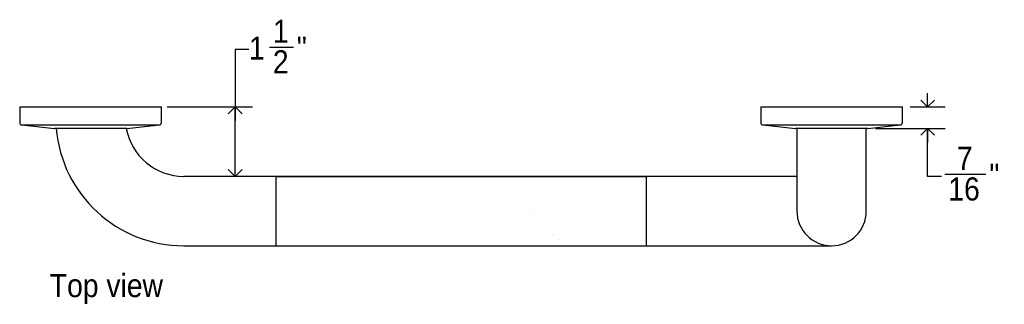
# Model space of a CAD drawing. Header units: inches. Extents: x 0 to 90, y 0 to 120.
# Tile 9 of 11: x 25 to 46, y 69 to 75. Entities that reach past the tile are written whole.
import ezdxf

# ---------------------------------------------------------------- set-up
doc = ezdxf.new("R2010")
doc.units = ezdxf.units.IN
doc.header["$MEASUREMENT"] = 0
doc.linetypes.add('SLD-Solid', pattern=[0])
doc.layers.add('DIMS', color=5, linetype='SLD-Solid')
doc.layers.add('NOTES', color=1, linetype='SLD-Solid')
doc.layers.add('NOPE', color=6, linetype='SLD-Solid', plot=False)
doc.layers.add('OBJECT', color=7, linetype='SLD-Solid', lineweight=25)
doc.styles.add('SLDTEXTSTYLE1', font='GOTHIC.TTF', dxfattribs={"width": 0.913})
doc.dimstyles.new('SLDDIMSTYLE1', dxfattribs={"dimtxt": 0.5, "dimasz": 0.3, "dimexe": 0, "dimexo": 0.0625, "dimgap": 0.125, "dimtad": 0, "dimtih": 1, "dimtoh": 1, "dimdec": 6, "dimrnd": 1e-09, "dimzin": 12, "dimdsep": 46, "dimlunit": 5, "dimtxsty": 'SLDTEXTSTYLE1', "dimblk1": 'OPEN90', "dimblk2": 'OPEN90', "dimsah": 1, "dimcen": 0.09, "dimadec": 0, "dimazin": 3, "dimtfac": 1, "dimtofl": 0, "dimtmove": 0, "dimatfit": 3, "dimldrblk": 'OPEN90', "dimfxl": 0, "dimfrac": 2, "dimtolj": 1, "dimtzin": 12, "dimarcsym": 0})
doc.dimstyles.new('SLDDIMSTYLE4', dxfattribs={"dimtxt": 0.5, "dimasz": 0.3, "dimexe": 0, "dimexo": 0.0625, "dimgap": 0.125, "dimtad": 0, "dimtih": 1, "dimtoh": 1, "dimdec": 6, "dimrnd": 1e-09, "dimzin": 12, "dimdsep": 46, "dimlunit": 5, "dimtxsty": 'SLDTEXTSTYLE1', "dimblk1": 'OPEN90', "dimblk2": 'OPEN90', "dimsah": 1, "dimcen": 0.09, "dimadec": 0, "dimazin": 3, "dimtfac": 1, "dimtmove": 0, "dimatfit": 0, "dimldrblk": 'OPEN90', "dimfxl": 0, "dimfrac": 2, "dimtolj": 1, "dimtzin": 12, "dimarcsym": 0})

# ---------------------------------------------------------------- blocks, each defined once
blk = doc.blocks.new('_Open90')
at = {"color": 0, "linetype": 'ByBlock', "lineweight": -2}
for p, q in [((0, 0), (-1, 0)), ((-0.5, 0.5), (0, 0)), ((0, 0), (-0.5, -0.5))]:
    blk.add_line(p, q, dxfattribs=at)
blk = doc.blocks.new('_D_7')
at = {"layer": 'DIMS'}
for p, q in [((30.097, 74.433), (30.613, 74.433)), ((29.654, 74.382), (29.354, 74.382)), ((29.354, 74.382), (29.354, 73.14)), ((27.884, 73.14), (29.729, 73.14)), ((29.354, 71.64), (29.354, 73.14))]:
    blk.add_line(p, q, dxfattribs=at)
at = {"layer": 'DIMS', "xscale": 0.3, "yscale": 0.3}
for p, rotation in [((29.354, 73.14), 90.00000000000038), ((29.354, 71.64), 270.0000000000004)]:
    blk.add_blockref('_Open90', p, dxfattribs=dict(at, rotation=rotation))
at = {"layer": 'DIMS', "char_height": 0.5, "attachment_point": 1, "style": 'SLDTEXTSTYLE1'}
for s, insert in [('1', (30.17, 75.028)), ('1', (29.654, 74.663)), ('"', (30.686, 74.663)), ('2', (30.17, 74.367))]:
    blk.add_mtext(s, dxfattribs=dict(at, insert=insert))
blk = doc.blocks.new('_D_8')
at = {"layer": 'DIMS'}
for p, q in [((44.307, 73.14), (44.307, 73.44)), ((43.93, 73.14), (44.682, 73.14)), ((43.18, 72.678), (44.682, 72.678)), ((44.307, 71.634), (44.307, 72.678)), ((44.68, 71.685), (45.566, 71.685)), ((44.607, 71.634), (44.307, 71.634))]:
    blk.add_line(p, q, dxfattribs=at)
at = {"layer": 'DIMS', "xscale": 0.3, "yscale": 0.3}
for p, rotation in [((44.307, 73.14), 270.0000000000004), ((44.307, 72.678), 90.0000000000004)]:
    blk.add_blockref('_Open90', p, dxfattribs=dict(at, rotation=rotation))
at = {"layer": 'DIMS', "char_height": 0.5, "attachment_point": 1, "style": 'SLDTEXTSTYLE1'}
for s, insert in [('7', (44.938, 72.28)), ('"', (45.639, 71.914)), ('16', (44.754, 71.618))]:
    blk.add_mtext(s, dxfattribs=dict(at, insert=insert))

msp = doc.modelspace()

# ---------------------------------------------------------------- hatches: boundary and pattern name
at = {"layer": 'NOTES'}
h = msp.add_hatch(dxfattribs=at)
h.set_pattern_fill('AR-SAND', color=256, scale=2.6667, style=0)
h.paths.add_polyline_path([(38.2330684, 70.1404898), (38.2330684, 71.6404898), (30.2330684, 71.6404898), (30.2330684, 70.1404898)], flags=0)

# ---------------------------------------------------------------- linework, layer by layer
at = {"layer": 'NOPE'}
for p, q in [((30.2330684, 71.6404898), (38.2330684, 71.6404898)), ((30.2330684, 71.6404898), (30.2330684, 70.1404898)), ((38.2330684, 71.6404898), (38.2330684, 70.1404898)), ((30.2330684, 70.1404898), (38.2330684, 70.1404898))]:
    msp.add_line(p, q, dxfattribs=at)
at = {"layer": 'OBJECT', "linetype": 'SLD-Solid', "lineweight": 25}
for p, q in [((24.7030684, 73.1404898), (24.7030684, 72.8015029)), ((24.7030684, 73.1404898), (26.2330684, 73.1404898)), ((26.2330684, 73.1404898), (27.7630684, 73.1404898)), ((27.7630684, 72.8015029), (27.7630684, 73.1404898)), ((40.7030684, 73.1404898), (40.7030684, 72.8015029)), ((40.7030684, 73.1404898), (42.2330684, 73.1404898)), ((42.2330684, 73.1404898), (43.7630684, 73.1404898)), ((43.7630684, 72.8015029), (43.7630684, 73.1404898)), ((24.7478341, 72.7517776), (25.4530684, 72.6775424)), ((24.7478341, 72.7517776), (27.7183026, 72.7517776)), ((27.0130684, 72.6775424), (27.7183026, 72.7517776)), ((40.7478341, 72.7517776), (41.4530684, 72.6775424)), ((40.7478341, 72.7517776), (43.7183026, 72.7517776)), ((43.0130684, 72.6775424), (43.7183026, 72.7517776)), ((27.0130684, 72.6775424), (25.4530684, 72.6775424)), ((43.0130684, 72.6775424), (41.4530684, 72.6775424)), ((41.4830684, 72.6775424), (41.4830684, 70.8904898)), ((42.9830684, 70.8904898), (42.9830684, 72.6775424)), ((30.2330684, 71.6404898), (28.2480684, 71.6404898)), ((38.2330684, 71.6404898), (30.2330684, 71.6404898)), ((40.7330684, 71.6404898), (38.2330684, 71.6404898)), ((41.4830684, 71.6404898), (40.7330684, 71.6404898)), ((28.2480684, 70.1404898), (30.2330684, 70.1404898)), ((30.2330684, 70.1404898), (38.2330684, 70.1404898)), ((38.2330684, 70.1404898), (40.7330684, 70.1404898)), ((40.7330684, 70.1404898), (42.2330684, 70.1404898))]:
    msp.add_line(p, q, dxfattribs=at)
for centre, radius, start, end in [((24.7530684, 72.8015029), 0.05, 180, 263.99099404), ((27.7130684, 72.8015029), 0.05, 276.00900596, 0), ((40.7530684, 72.8015029), 0.05, 180, 263.99099404), ((43.7130684, 72.8015029), 0.05, 276.00900596, 0), ((28.2480684, 72.9054898), 2.765, 184.72884686, 270), ((28.2480684, 72.9054898), 1.265, 190.38115014, 270), ((42.2330684, 70.8904898), 0.75, 180, 0)]:
    msp.add_arc(centre, radius, start, end, dxfattribs=at)

# ---------------------------------------------------------------- texts
at = {"layer": 'NOTES', "insert": (25.3540069, 69.5300546), "char_height": 0.5, "attachment_point": 1, "style": 'SLDTEXTSTYLE1'}
msp.add_mtext('Top view', dxfattribs=at)

# ---------------------------------------------------------------- dimensions: what is measured, and where the dimension line sits
at = {"layer": 'DIMS'}
for base, p1, p2, dimstyle, picture, middle in [((29.3540144, 73.1404898), (28.2480684, 71.6404898), (27.7175684, 73.1404898), 'SLDDIMSTYLE1', '_D_7', (29.3540144, 74.3818338)), ((44.3070679, 72.6775424), (43.7630684, 73.1404898), (43.0130684, 72.6775424), 'SLDDIMSTYLE4', '_D_8', (44.3070679, 71.6335902))]:
    dim = msp.add_linear_dim(base=base, p1=p1, p2=p2, angle=90, dimstyle=dimstyle, dxfattribs=at)
    dim.commit()
    dim.dimension.update_dxf_attribs({"geometry": picture, "text_midpoint": middle, "dimtype": 160})

doc.saveas('drawing.dxf')
